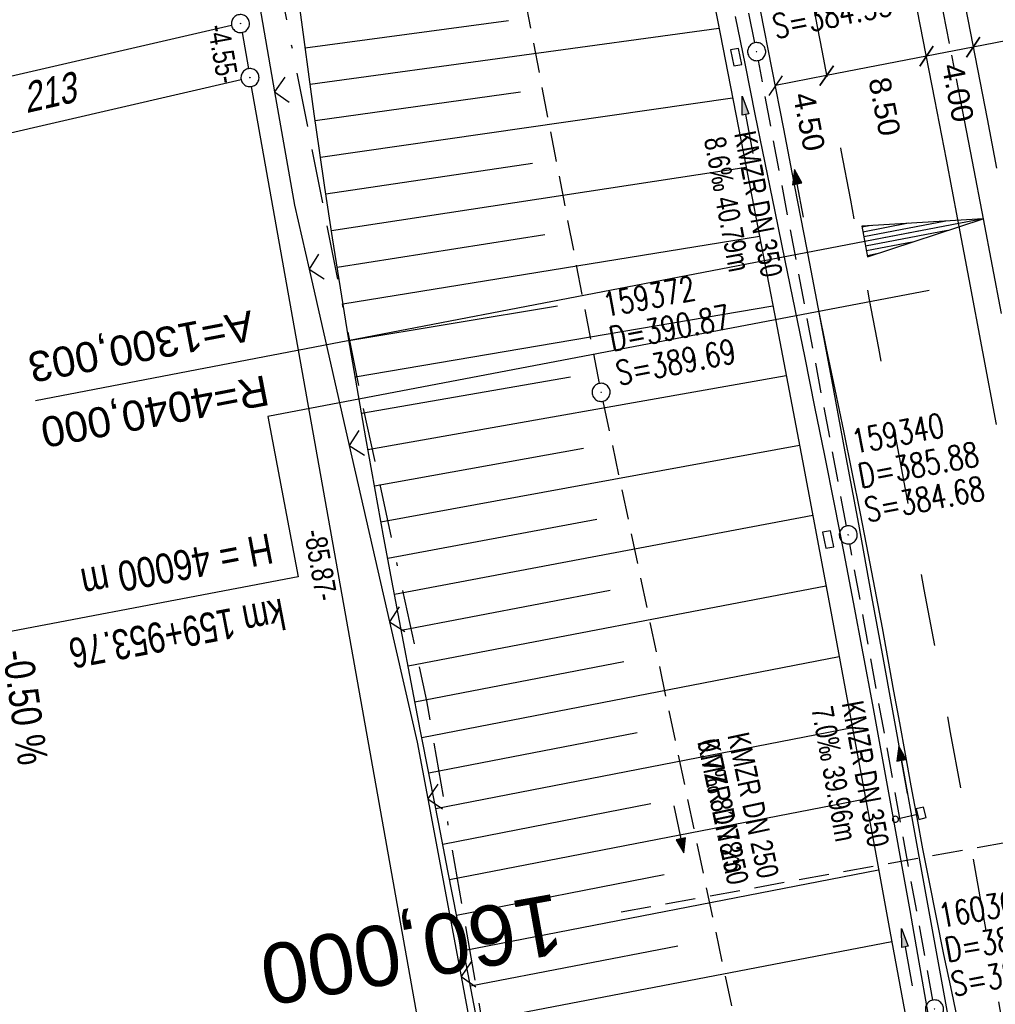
# Model space of a CAD drawing. Extents: x 510974 to 511465, y 465323 to 466289.
# Tile 8 of 43: x 511196 to 511277, y 465512 to 465593. Entities that reach past the tile are written whole.
import ezdxf
from ezdxf.enums import TextEntityAlignment as Align

# ---------------------------------------------------------------- set-up
doc = ezdxf.new("R2010")
doc.units = 0
doc.header["$LTSCALE"] = 10
doc.header["$MEASUREMENT"] = 0
for name, pattern in [('ACAD_ISO16W100', [73, 15, -6.5, 15, -6.5, 15, -7, 1, -7]), ('ACHSE', [5.5, 4, -0.5, 0.5, -0.5]), ('AUSGEZOGEN', [0]), ('LT00', [0]), ('LT02', [0.4, 0.2, -0.2]), ('LT17', [0.15, 0.1, -0.05]), ('STRICHLINIE2', [0.375, 0.25, -0.125])]:
    doc.linetypes.add(name, pattern=pattern)
doc.layers.get('0').update_dxf_attribs({"linetype": 'LT00'})
for name, color, linetype in [('--EK_FBR', 1, 'LT00'), ('--EK_Halt-Pfeil', 4, 'LT00'), ('--EK_Haltung', 7, 'STRICHLINIE2'), ('--EK_Haltung-Text', 140, 'LT00'), ('--EK_Schacht-Text', 5, 'LT00'), ('--EK_ST-93-1', 30, 'LT17'), ('--EL_DFK_AB_L', 21, 'LT00'), ('--EL_DFK_AB_P', 7, 'LT00'), ('--EL_Halt-Pfeil', 4, 'LT00'), ('--EL_Haltung', 182, 'STRICHLINIE2'), ('--EL_Haltung-Text', 182, 'LT00'), ('-AX-093', 35, 'ACHSE'), ('-EL-93-1', 20, 'LT00'), ('-GRA-20W', 20, 'LT00'), ('ABSTAND', 8, 'LT00'), ('BAB-KABEL', 220, 'ACAD_ISO16W100'), ('BEMAßUNG', 255, 'Continuous'), ('DFK_AB_L', 21, 'LT00'), ('DFK_AB_P', 7, 'LT00'), ('DFK_FLUR_NR', 250, 'LT00'), ('DFK_KATASTER', 250, 'LT00'), ('PFEIL', 140, 'AUSGEZOGEN'), ('V102_AFBR_BAB', 250, 'LT00'), ('V102_BOESCH', 250, 'LT00'), ('V102_BOSCHUNG', 250, 'LT00'), ('V102_GRABEN', 250, 'LT00'), ('V102_KA_PRUF', 182, 'LT00'), ('V102_LD_MARK', 250, 'LT00'), ('V102_LG_MARK', 51, 'LT02'), ('V102_SCHILD_K', 1, 'LT00'), ('V102_SINKK', 182, 'LT00'), ('V102_ZAUN', 40, 'LT00')]:
    doc.layers.add(name, color=color, linetype=linetype)
doc.styles.add('Arial', font='ARIAL.TTF')
doc.styles.add('Beschrift', font='ARIAL.TTF')
doc.styles.add('Haltungsbeschriftung', font='ARIAL.TTF', dxfattribs={"width": 0.75})
doc.styles.add('schachtbeschriftung', font='romans.shx', dxfattribs={"width": 0.75, "height": 2})
doc.styles.get("Standard").update_dxf_attribs({"font": 'ARIAL.TTF'})

# ---------------------------------------------------------------- blocks, each defined once
blk = doc.blocks.new('SYMB0003')
at = {"color": 0, "linetype": 'ByBlock'}
for p, q in [((-0.015712, 0), (0.010166, 0.012015)), ((0, -0.021257), (-0.015712, 0)), ((0.010166, 0.012015), (0, -0.021257))]:
    blk.add_line(p, q, dxfattribs=at)
for points in [[(-0.031395, 0.499013), (-0.093691, 0.491144), (-0.154509, 0.475528), (-0.21289, 0.452414), (-0.267913, 0.422164), (-0.318712, 0.385257), (-0.364484, 0.342274), (-0.404509, 0.293893), (-0.438154, 0.240877), (-0.464888, 0.184062), (-0.484292, 0.124345), (-0.496058, 0.062667), (-0.5, 0)], [(-0.5, 0), (-0.496058, -0.062667), (-0.484292, -0.124345), (-0.464888, -0.184062), (-0.438154, -0.240877), (-0.404509, -0.293893), (-0.364485, -0.342274), (-0.318712, -0.385257), (-0.267914, -0.422164), (-0.21289, -0.452414), (-0.154509, -0.475529), (-0.093691, -0.491144), (-0.031395, -0.499014), (0.031395, -0.499014)], [(0.5, 0), (0.496057, 0.062667), (0.484292, 0.124345), (0.464888, 0.184062), (0.438153, 0.240877), (0.404509, 0.293893), (0.364484, 0.342274), (0.318712, 0.385257), (0.267913, 0.422164), (0.21289, 0.452414), (0.154509, 0.475528), (0.093691, 0.491144), (0.031395, 0.499013), (-0.031395, 0.499013)], [(0.031395, -0.499014), (0.093691, -0.491144), (0.154509, -0.475529), (0.21289, -0.452414), (0.267914, -0.422164), (0.318712, -0.385257), (0.364485, -0.342274), (0.404509, -0.293893), (0.438154, -0.240877), (0.464889, -0.184062), (0.484292, -0.124345), (0.496058, -0.062667), (0.5, 0)]]:
    blk.add_lwpolyline(points, dxfattribs=at)
blk = doc.blocks.new('Pfreil3')
at = {"layer": 'PFEIL'}
blk.add_hatch(color=256, dxfattribs=at).paths.add_polyline_path([(-1.549, 0.273), (-1.549, -0.273), (0, 0)])
for p, q in [((-1.549, 0), (-4.831, 0)), ((-1.549, -0.273), (-1.549, 0.273)), ((-1.549, 0.273), (0, 0)), ((0, 0), (-1.549, -0.273))]:
    blk.add_line(p, q, dxfattribs=at)
blk = doc.blocks.new('SYMB1263')
at = {"color": 0, "linetype": 'ByBlock'}
for p, q in [((0.014231, 0.098982), (-0.014231, 0.098982)), ((-0.014231, -0.098982), (0.014232, -0.098982))]:
    blk.add_line(p, q, dxfattribs=at)
for points in [[(0, 0.1), (0, 0.75), (0.18, 0.75), (0.18, 1), (-0.18, 1), (-0.18, 0.75), (0, 0.75)], [(-0.014231, 0.098982), (-0.041542, 0.090963), (-0.065486, 0.075575), (-0.084125, 0.054064), (-0.095949, 0.028173), (-0.1, 0)], [(-0.1, 0), (-0.095949, -0.028173), (-0.084125, -0.054064), (-0.065486, -0.075575), (-0.041541, -0.090963), (-0.014231, -0.098982)], [(0.1, 0), (0.095949, 0.028173), (0.084125, 0.054064), (0.065486, 0.075575), (0.041541, 0.090963), (0.014231, 0.098982)], [(0.014232, -0.098982), (0.041542, -0.090963), (0.065486, -0.075575), (0.084125, -0.054064), (0.095949, -0.028173), (0.1, 0)]]:
    blk.add_lwpolyline(points, dxfattribs=at)
blk = doc.blocks.new('SYMB0024')
at = {"color": 0, "linetype": 'ByBlock'}
for p, q in [((-0.5, 0.5), (0, 0)), ((0, 0), (0.5, 0.5))]:
    blk.add_line(p, q, dxfattribs=at)
blk = doc.blocks.new('_Oblique')
at = {"color": 0, "linetype": 'ByBlock', "lineweight": -2}
blk.add_line((-0.5, -0.5), (0.5, 0.5), dxfattribs=at)
blk = doc.blocks.new('SYMB0652')
at = {"color": 0, "linetype": 'ByBlock'}
blk.add_lwpolyline([(-0.15, -0.075), (0.15, -0.075), (0.15, 0.075), (-0.15, 0.075), (-0.15, -0.075)], dxfattribs=at)
blk = doc.blocks.new('SYMB0070')
at = {"color": 0, "linetype": 'ByBlock'}
for p, q in [((-0.5, 0), (0.2, 0)), ((0.5, 0), (0.2, 0.1)), ((0.2, 0.1), (0.2, 0)), ((0.468, 0), (0.21, 0.086)), ((0.21, 0.086), (0.21, -0.086)), ((0.21, -0.086), (0.468, 0)), ((0.22, -0.072), (0.437, 0)), ((0.23, -0.058), (0.405, 0)), ((0.24, -0.045), (0.374, 0)), ((0.342, 0), (0.25, 0.031)), ((0.25, 0.031), (0.25, -0.031)), ((0.25, -0.031), (0.342, 0)), ((0.26, -0.017), (0.31, 0)), ((0.27, -0.003), (0.279, 0))]:
    blk.add_line(p, q, dxfattribs=at)
for points in [[(0.2, 0), (0.2, -0.1), (0.5, 0)], [(0.437, 0), (0.22, 0.072), (0.22, -0.072)], [(0.405, 0), (0.23, 0.058), (0.23, -0.058)], [(0.374, 0), (0.24, 0.045), (0.24, -0.045)], [(0.31, 0), (0.26, 0.017), (0.26, -0.017)], [(0.279, 0), (0.27, 0.003), (0.27, -0.003)]]:
    blk.add_lwpolyline(points, dxfattribs=at)
blk = doc.blocks.new('SYMB18')
at = {"color": 0, "linetype": 'ByBlock'}
for p, q in [((1, 0.13), (0, 0)), ((0.923077, 0.12), (1, 0.12)), ((0.000669, 0), (1, 0)), ((0.307692, 0.04), (1, 0.04)), ((0.615385, 0.08), (1, 0.08)), ((0.307692, -0.04), (1, -0.04)), ((0.615385, -0.08), (1, -0.08)), ((0.923077, -0.12), (1, -0.12))]:
    blk.add_line(p, q, dxfattribs=at)
at = {"color": 0, "linetype": 'ByBlock', "flags": 128}
blk.add_lwpolyline([(0, 0), (1, -0.13), (1, 0.13)], dxfattribs=at)

msp = doc.modelspace()

# ---------------------------------------------------------------- linework, layer by layer
at = {"layer": '--EK_FBR'}
for points in [[(511258.644, 465670.032), (511260.307, 465662.301), (511261.945, 465654.564), (511263.561, 465646.823), (511264.425, 465642.639), (511265.283, 465638.454), (511266.137, 465634.269), (511266.989, 465630.083), (511267.84, 465625.896), (511268.691, 465621.71), (511269.51, 465617.684), (511270.329, 465613.658), (511271.146, 465609.631), (511271.959, 465605.603), (511272.767, 465601.575), (511273.567, 465597.545), (511274.374, 465593.436), (511275.172, 465589.325), (511275.963, 465585.213), (511276.749, 465581.099)], [(511261.961, 465569.591), (511261.02, 465574.519), (511260.072, 465579.446), (511259.118, 465584.371), (511258.158, 465589.295), (511257.194, 465594.219), (511256.242, 465599.065), (511255.286, 465603.91), (511254.324, 465608.754), (511253.355, 465613.596), (511252.377, 465618.437), (511251.546, 465622.51), (511250.709, 465626.582), (511249.867, 465630.654), (511249.022, 465634.724), (511248.175, 465638.794), (511247.326, 465642.863), (511246.343, 465647.577), (511245.359, 465652.291), (511244.372, 465657.004), (511243.381, 465661.717), (511242.384, 465666.429), (511241.757, 465669.374)], [(511276.76, 465559.866), (511275.628, 465565.883), (511274.49, 465571.899), (511273.546, 465576.866), (511272.597, 465581.832), (511271.642, 465586.797), (511270.68, 465591.76), (511269.709, 465596.722), (511268.748, 465601.581), (511267.78, 465606.439), (511266.805, 465611.295), (511265.825, 465616.151), (511264.843, 465621.006), (511263.833, 465625.993), (511262.82, 465630.979), (511261.803, 465635.964), (511260.782, 465640.949), (511259.755, 465645.932), (511258.151, 465653.643), (511256.528, 465661.349), (511254.886, 465669.052)], [(511273.15, 465508.534), (511272.549, 465511.876), (511271.944, 465515.218), (511271.337, 465518.559), (511270.73, 465521.9), (511269.87, 465526.638), (511269.012, 465531.376), (511268.153, 465536.113), (511267.292, 465540.851), (511266.428, 465545.588), (511265.326, 465551.592), (511264.215, 465557.593), (511263.094, 465563.593), (511261.961, 465569.591)]]:
    msp.add_lwpolyline(points, dxfattribs=at)
at = {"layer": '--EK_Haltung'}
for p, q in [((511243.832, 465563.259), (511228.479, 465642.887)), ((511256.721, 465591.51), (511249.15, 465629.102)), ((511264.324, 465551.44), (511257.009, 465590.038)), ((511244.13, 465561.788), (511260.803, 465483.263)), ((511271.478, 465512.129), (511264.598, 465549.965))]:
    msp.add_line(p, q, dxfattribs=at)
at = {"layer": '--EK_ST-93-1', "ltscale": 2.5}
msp.add_line((511284.99, 465526.53), (511245.621, 465519.423), dxfattribs=at)
at = {"layer": '--EL_DFK_AB_L'}
for p, q in [((511214.211, 465592.361), (511214.74, 465589.358)), ((511229.799, 465504.818), (511215.002, 465587.881))]:
    msp.add_line(p, q, dxfattribs=at)
at = {"layer": '--EL_Haltung'}
for p, q in [((511243.832, 465563.259), (511228.479, 465642.887)), ((511256.721, 465591.51), (511249.15, 465629.102)), ((511264.324, 465551.44), (511257.009, 465590.038)), ((511244.13, 465561.788), (511260.803, 465483.263)), ((511271.478, 465512.129), (511264.598, 465549.965))]:
    msp.add_line(p, q, dxfattribs=at)
at = {"layer": '-AX-093', "ltscale": 0.2}
msp.add_lwpolyline([(511256.778, 465669.736), (511260.504, 465652.149), (511264.165, 465634.548), (511267.76, 465616.933), (511271.283, 465599.304), (511274.732, 465581.66), (511275.646, 465576.917), (511278.997, 465559.254), (511282.269, 465541.577), (511285.462, 465523.885), (511288.577, 465506.179), (511291.613, 465488.46), (511294.57, 465470.727), (511297.448, 465452.981), (511300.247, 465435.222), (511302.967, 465417.451), (511305.608, 465399.669), (511308.17, 465381.874), (511310.652, 465364.069), (511312.215, 465352.48)], dxfattribs=at)
at = {"layer": '-EL-93-1'}
msp.add_line((511270.736, 465575.974), (511197.081, 465561.831), dxfattribs=at)
at = {"layer": '-GRA-20W', "flags": 128}
msp.add_lwpolyline([(511271.176, 465570.972), (511216.342, 465560.513), (511218.874, 465547.235), (511187.757, 465541.3)], dxfattribs=at)
at = {"layer": 'BAB-KABEL', "ltscale": 0.03, "flags": 128}
msp.add_lwpolyline([(511100.094, 466252.83), (511106.629, 466221.866), (511109.229, 466209.78), (511117.677, 466173.993), (511124.878, 466143.564), (511125.996, 466138.932), (511127.017, 466106.695), (511132.059, 466074.469), (511137.233, 466039.866), (511140.811, 466018.793), (511140.28, 466009.399), (511142.002, 465999.7), (511140.15, 465974.515), (511142.674, 465906.561), (511144.568, 465854.279), (511149.517, 465838.992), (511151.085, 465833.757), (511157.557, 465815.282), (511168.724, 465778.338), (511175.936, 465757.235), (511191.594, 465716.526), (511201.411, 465672.792), (511211.853, 465623.724), (511217.593, 465594.919), (511223.858, 465563.053), (511229.497, 465536.95), (511234.351, 465508.924), (511234.561, 465506.443), (511236.067, 465496.85), (511241.226, 465467.488), (511247.794, 465425.644), (511251.081, 465406.592), (511253.707, 465388.585), (511256.335, 465373.097), (511258.872, 465358.447), (511261.218, 465342.966), (511261.614, 465340.534)], dxfattribs=at)
at = {"layer": 'BEMAßUNG'}
for p, q in [((511283.076, 465592.76), (511274.818, 465591.15)), ((511274.818, 465591.15), (511270.946, 465590.395)), ((511270.946, 465590.395), (511262.672, 465588.783)), ((511262.672, 465588.783), (511258.419, 465587.954))]:
    msp.add_line(p, q, dxfattribs=at)
at = {"layer": 'DFK_AB_L'}
for p, q in [((511214.211, 465592.361), (511214.74, 465589.358)), ((511229.799, 465504.818), (511215.002, 465587.881))]:
    msp.add_line(p, q, dxfattribs=at)
at = {"layer": 'DFK_KATASTER'}
for p, q in [((511213.349, 465592.931), (511179.041, 465585.018)), ((511179.681, 465580.508), (511214.139, 465588.451))]:
    msp.add_line(p, q, dxfattribs=at)
at = {"layer": 'V102_AFBR_BAB'}
for points in [[(511258.644, 465670.032), (511260.307, 465662.301), (511261.945, 465654.564), (511263.561, 465646.823), (511264.425, 465642.639), (511265.283, 465638.454), (511266.137, 465634.269), (511266.989, 465630.083), (511267.84, 465625.896), (511268.691, 465621.71), (511269.51, 465617.684), (511270.329, 465613.658), (511271.146, 465609.631), (511271.959, 465605.603), (511272.767, 465601.575), (511273.567, 465597.545), (511274.374, 465593.436), (511275.172, 465589.325), (511275.963, 465585.213), (511276.749, 465581.099)], [(511276.76, 465559.866), (511275.628, 465565.883), (511274.49, 465571.899), (511273.546, 465576.866), (511272.597, 465581.832), (511271.642, 465586.797), (511270.68, 465591.76), (511269.709, 465596.722), (511268.748, 465601.581), (511267.78, 465606.439), (511266.805, 465611.295), (511265.825, 465616.151), (511264.843, 465621.006), (511263.833, 465625.993), (511262.82, 465630.979), (511261.803, 465635.964), (511260.782, 465640.949), (511259.755, 465645.932), (511258.151, 465653.643), (511256.528, 465661.349), (511254.886, 465669.052)], [(511273.15, 465508.534), (511272.549, 465511.876), (511271.944, 465515.218), (511271.337, 465518.559), (511270.73, 465521.9), (511269.87, 465526.638), (511269.012, 465531.376), (511268.153, 465536.113), (511267.292, 465540.851), (511266.428, 465545.588), (511265.326, 465551.592), (511264.215, 465557.593), (511263.094, 465563.593), (511261.961, 465569.591)]]:
    msp.add_lwpolyline(points, dxfattribs=at)
at = {"layer": 'V102_AFBR_BAB', "color": 2}
msp.add_lwpolyline([(511261.961, 465569.591), (511261.02, 465574.519), (511260.072, 465579.446), (511259.118, 465584.371), (511258.158, 465589.295), (511257.194, 465594.219), (511256.242, 465599.065), (511255.286, 465603.91), (511254.324, 465608.754), (511253.355, 465613.596), (511252.377, 465618.437), (511251.546, 465622.51), (511250.709, 465626.582), (511249.867, 465630.654), (511249.022, 465634.724), (511248.175, 465638.794), (511247.326, 465642.863), (511246.343, 465647.577), (511245.359, 465652.291), (511244.372, 465657.004), (511243.381, 465661.717), (511242.384, 465666.429), (511241.757, 465669.374)], dxfattribs=at)
at = {"layer": 'V102_BOESCH'}
msp.add_lwpolyline([(511233.567, 465511.089), (511232.809, 465515.005), (511232.047, 465518.92), (511231.282, 465522.834), (511230.516, 465526.749), (511229.751, 465530.663), (511228.989, 465534.579), (511228.232, 465538.495), (511227.481, 465542.413), (511226.739, 465546.332), (511225.968, 465550.467), (511225.211, 465554.605), (511224.47, 465558.746), (511223.746, 465562.89), (511223.044, 465567.037), (511222.363, 465571.188), (511221.707, 465575.342), (511221.078, 465579.501), (511220.633, 465582.565), (511220.201, 465585.631), (511219.778, 465588.699), (511219.363, 465591.768), (511218.952, 465594.837)], dxfattribs=at)
at = {"layer": 'V102_BOSCHUNG'}
for p, q in [((511219.453, 465591.101), (511236.309, 465593.37)), ((511219.862, 465588.087), (511253.737, 465592.731)), ((511220.28, 465585.061), (511237.292, 465587.449)), ((511220.711, 465582.023), (511254.867, 465586.955)), ((511221.155, 465578.986), (511238.292, 465581.531)), ((511221.616, 465575.938), (511255.986, 465581.208)), ((511222.091, 465572.893), (511239.316, 465575.617)), ((511222.578, 465569.863), (511257.097, 465575.462)), ((511223.077, 465566.835), (511240.365, 465569.709)), ((511223.589, 465563.809), (511258.206, 465569.703)), ((511224.112, 465560.785), (511241.435, 465563.805)), ((511224.642, 465557.777), (511259.311, 465563.931)), ((511225.727, 465551.778), (511260.414, 465558.131)), ((511225.179, 465554.783), (511242.522, 465557.904)), ((511226.283, 465548.774), (511243.622, 465552.006)), ((511226.843, 465545.784), (511261.512, 465552.33)), ((511227.406, 465542.81), (511244.734, 465546.109)), ((511227.974, 465539.836), (511262.61, 465546.487)), ((511228.547, 465536.863), (511245.852, 465540.214)), ((511229.12, 465533.904), (511263.705, 465540.63)), ((511230.268, 465528.015), (511264.802, 465534.731)), ((511229.693, 465530.96), (511246.974, 465534.32)), ((511231.42, 465522.127), (511265.893, 465528.831)), ((511230.844, 465525.071), (511248.096, 465528.426)), ((511231.995, 465519.183), (511249.216, 465522.531)), ((511232.569, 465516.238), (511266.98, 465522.93)), ((511233.138, 465513.306), (511250.331, 465516.636)), ((511233.704, 465510.374), (511268.068, 465517.001))]:
    msp.add_line(p, q, dxfattribs=at)
at = {"layer": 'V102_GRABEN'}
for points in [[(511237.712, 465670.262), (511238.956, 465664.607), (511240.186, 465658.95), (511241.401, 465653.29), (511242.603, 465647.628), (511243.794, 465641.963), (511245.236, 465635.032), (511246.662, 465628.096), (511248.075, 465621.157), (511249.476, 465614.215), (511250.864, 465607.271), (511252.242, 465600.324), (511253.611, 465593.375), (511255.987, 465581.202), (511258.337, 465569.024), (511260.659, 465556.842), (511262.954, 465544.654), (511264.204, 465537.951), (511265.447, 465531.247), (511266.684, 465524.541), (511267.916, 465517.835), (511269.144, 465511.128)], [(511271.084, 465511.018), (511270.334, 465515.288), (511269.58, 465519.556), (511268.822, 465523.824), (511268.058, 465528.091), (511267.285, 465532.356), (511266.502, 465536.62), (511265.707, 465540.881), (511264.899, 465545.139), (511264.116, 465549.191), (511263.321, 465553.24), (511262.516, 465557.287), (511261.702, 465561.333), (511260.882, 465565.378), (511260.058, 465569.421), (511259.231, 465573.465), (511258.403, 465577.508), (511257.577, 465581.551), (511256.753, 465585.595), (511255.934, 465589.64), (511255.122, 465593.686)]]:
    msp.add_lwpolyline(points, dxfattribs=at)
at = {"layer": 'V102_LD_MARK'}
msp.add_lwpolyline([(511273.691, 465509.778), (511273.038, 465512.841), (511272.396, 465515.906), (511271.77, 465518.974), (511271.16, 465522.045), (511270.656, 465524.659), (511270.163, 465527.276), (511269.678, 465529.894), (511269.199, 465532.513), (511268.724, 465535.133), (511268.248, 465537.753), (511267.771, 465540.372), (511267.288, 465542.991), (511266.798, 465545.608), (511266.14, 465549.04), (511265.467, 465552.47), (511264.781, 465555.897), (511264.085, 465559.322), (511263.381, 465562.746), (511262.672, 465566.169), (511261.961, 465569.591)], dxfattribs=at)
at = {"layer": 'V102_LG_MARK', "ltscale": 3, "flags": 128}
msp.add_lwpolyline([(511247.045, 465665.101), (511247.816, 465661.587), (511248.584, 465658.073), (511249.349, 465654.558), (511250.109, 465651.042), (511250.862, 465647.524), (511251.605, 465644.005), (511252.36, 465640.378), (511253.105, 465636.749), (511253.843, 465633.118), (511254.576, 465629.486), (511255.304, 465625.853), (511256.032, 465622.22), (511256.759, 465618.587), (511257.548, 465614.657), (511258.338, 465610.728), (511259.126, 465606.798), (511259.912, 465602.868), (511260.692, 465598.937), (511261.465, 465595.004), (511262.268, 465590.871), (511263.063, 465586.737), (511263.851, 465582.602), (511264.636, 465578.465), (511265.419, 465574.329), (511266.201, 465570.192), (511266.959, 465566.192), (511267.718, 465562.191), (511268.476, 465558.191), (511269.232, 465554.19), (511269.985, 465550.189), (511270.733, 465546.187), (511271.834, 465540.247), (511272.923, 465534.305), (511274.001, 465528.36), (511275.069, 465522.414), (511275.895, 465517.78), (511276.716, 465513.145), (511277.535, 465508.51), (511278.351, 465503.874), (511279.166, 465499.238), (511279.849, 465495.354), (511280.53, 465491.47), (511281.208, 465487.586), (511281.882, 465483.701), (511282.55, 465479.815), (511283.211, 465475.927), (511283.848, 465472.132), (511284.478, 465468.336), (511285.104, 465464.539), (511285.728, 465460.742)], dxfattribs=at)
at = {"layer": 'V102_ZAUN'}
for p, q in [((511214.326, 465602.227), (511216.907, 465587.451)), ((511219.764, 465572.73), (511223.105, 465558.107)), ((511223.105, 465558.107), (511226.446, 465543.484)), ((511229.603, 465528.822), (511232.368, 465514.079)), ((511232.368, 465514.079), (511235.132, 465499.336))]:
    msp.add_line(p, q, dxfattribs=at)
for points in [[(511216.907, 465587.451), (511218.552, 465578.033), (511219.764, 465572.73)], [(511226.446, 465543.484), (511228.725, 465533.507), (511229.603, 465528.822)]]:
    msp.add_lwpolyline(points, dxfattribs=at)

# ---------------------------------------------------------------- block references
at = {"layer": '--EK_Halt-Pfeil', "yscale": 4, "zscale": 4}
for p, xscale, rotation in [((511260.369, 465579.027), 3.999999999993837, 100.7315699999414), ((511269.022, 465531.226), 4.000000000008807, 100.3042599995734), ((511250.415, 465526.294), 3.999999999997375, 281.9868199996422)]:
    msp.add_blockref('SYMB0070', p, dxfattribs=dict(at, xscale=xscale, rotation=rotation))
at = {"layer": '--EL_DFK_AB_P', "xscale": 1.500000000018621, "yscale": 1.5, "zscale": 1.5, "rotation": 264.7377099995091}
for p in [(511214.08, 465593.1), (511214.87, 465588.62)]:
    msp.add_blockref('SYMB0003', p, dxfattribs=at)
at = {"layer": '--EL_Halt-Pfeil', "yscale": 4, "zscale": 4}
for p, xscale, rotation in [((511260.369, 465579.027), 3.999999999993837, 100.7315699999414), ((511269.022, 465531.226), 4.000000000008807, 100.3042599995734), ((511250.415, 465526.294), 3.999999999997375, 281.9868199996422)]:
    msp.add_blockref('SYMB0070', p, dxfattribs=dict(at, xscale=xscale, rotation=rotation))
at = {"layer": '-EL-93-1', "xscale": 9.999999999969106, "yscale": 10, "zscale": 10, "rotation": 190.8693089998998}
msp.add_blockref('SYMB18', (511275.646, 465576.917), dxfattribs=at)
at = {"layer": 'BEMAßUNG', "xscale": 1.4, "yscale": 1.4, "zscale": 1.4}
for p, rotation in [((511274.818, 465591.15), 191.0291437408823), ((511274.818, 465591.15), 11.02914374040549), ((511270.946, 465590.395), 191.0291437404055), ((511270.946, 465590.395), 11.02914374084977), ((511262.672, 465588.783), 191.0291437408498), ((511262.672, 465588.783), 11.0291437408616), ((511258.419, 465587.954), 191.0291437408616)]:
    msp.add_blockref('_Oblique', p, dxfattribs=dict(at, rotation=rotation))
at = {"layer": 'DFK_AB_P', "xscale": 1.500000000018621, "yscale": 1.5, "zscale": 1.5, "rotation": 264.7377099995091}
for p in [(511214.08, 465593.1), (511214.87, 465588.62)]:
    msp.add_blockref('SYMB0003', p, dxfattribs=at)
at = {"layer": 'PFEIL', "rotation": 100.605953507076}
for p in [(511255.655, 465587.084), (511268.881, 465518.065)]:
    msp.add_blockref('Pfreil3', p, dxfattribs=at)
at = {"layer": 'V102_KA_PRUF', "xscale": 1.499999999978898, "yscale": 1.5, "zscale": 1.5, "rotation": 283.2840000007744}
for p in [(511256.869, 465590.775), (511243.974, 465562.522), (511264.464, 465550.703), (511271.612, 465511.391)]:
    msp.add_blockref('SYMB0003', p, dxfattribs=at)
at = {"layer": 'V102_SCHILD_K', "xscale": 2.500000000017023, "yscale": 2.5, "zscale": 2.5, "rotation": 283.2840000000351}
msp.add_blockref('SYMB1263', (511268.371, 465527.123), dxfattribs=at)
at = {"layer": 'V102_SINKK', "yscale": 4.5, "zscale": 4.5}
for p, xscale, rotation in [((511255.168, 465590.315), 4.499999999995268, 281.1620313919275), ((511262.801, 465550.324), 4.499999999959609, 281.1760572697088)]:
    msp.add_blockref('SYMB0652', p, dxfattribs=dict(at, xscale=xscale, rotation=rotation))
at = {"layer": 'V102_ZAUN', "yscale": 2.099999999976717, "zscale": 2.1}
for p, xscale, rotation in [((511216.907, 465587.451), 2.10000000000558, 279.907490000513), ((511219.764, 465572.73), 2.099999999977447, 282.8713599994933), ((511223.105, 465558.107), 2.099999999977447, 282.8713599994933), ((511226.446, 465543.484), 2.099999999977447, 282.8713599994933), ((511229.603, 465528.822), 2.099999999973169, 280.6182399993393), ((511232.368, 465514.079), 2.099999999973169, 280.6182399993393)]:
    msp.add_blockref('SYMB0024', p, dxfattribs=dict(at, xscale=xscale, rotation=rotation))

# ---------------------------------------------------------------- texts
at = {"layer": '--EK_Haltung-Text', "style": 'Haltungsbeschriftung', "width": 0.75}
for s, rotation, p in [('8.6‰ 40.79m', -79.26845, (511252.484, 465583.521)), ('KMZR DN 350', -79.26845, (511254.999, 465583.998)), ('KMZR DN 350', -79.69575, (511263.918, 465536.759)), ('7.0‰ 39.96m', -79.69575, (511261.4, 465536.301)), ('0.7‰ 81.78m', -78.01318, (511251.938, 465533.568)), ('KMZR DN 250', -78.01318, (511254.442, 465534.1))]:
    msp.add_text(s, height=1.8, rotation=rotation, dxfattribs=at).set_placement(p)
at = {"layer": '--EK_Schacht-Text', "style": 'schachtbeschriftung', "width": 0.75}
for s, rotation, p in [('S=384.33', 11.38832, (511258.437, 465591.855)), ('159372', 10.91503, (511244.346, 465568.763)), ('D=390.87', 10.91503, (511244.891, 465565.935)), ('S=389.69', 10.91503, (511245.437, 465563.108)), ('159340', 10.73155, (511264.971, 465557.425)), ('D=385.88', 10.73155, (511265.507, 465554.595)), ('S=384.68', 10.73155, (511266.044, 465551.765)), ('160300', 10.30425, (511272.169, 465518.109)), ('D=386.24', 10.30425, (511272.684, 465515.275)), ('S=384.96', 10.30425, (511273.2, 465512.442))]:
    msp.add_text(s, height=2, rotation=rotation, dxfattribs=at).set_placement(p)
at = {"layer": '--EK_ST-93-1', "style": 'Beschrift'}
msp.add_text('160,000', height=5, rotation=-169.8578, dxfattribs=at).set_placement((511240.701, 465518.531), align=Align.MIDDLE_LEFT)
at = {"layer": '--EL_Haltung-Text', "style": 'Haltungsbeschriftung', "width": 0.75}
for s, rotation, p in [('KMZR DN 350', -79.26845, (511254.999, 465583.998)), ('KMZR DN 350', -79.69575, (511263.918, 465536.759)), ('KMZR DN 250', -78.01318, (511251.938, 465533.568))]:
    msp.add_text(s, height=1.8, rotation=rotation, dxfattribs=at).set_placement(p)
at = {"layer": '-EL-93-1', "style": 'Arial'}
msp.add_text('A=1300,003', height=2.5, rotation=190.86931, dxfattribs=at).set_placement((511196.798, 465563.305), align=Align.TOP_RIGHT)
msp.add_text('R=4040,000', height=2.5, rotation=190.86931, dxfattribs=at).set_placement((511197.364, 465560.358), align=Align.RIGHT)
at = {"layer": '-GRA-20W', "style": 'Beschrift', "width": 0.8}
msp.add_text('H = 46000 m', height=2.5, rotation=190.79836, dxfattribs=at).set_placement((511216.945, 465548.394), align=Align.TOP_LEFT)
at = {"layer": '-GRA-20W', "style": 'Beschrift'}
for s, rotation, width, p in [('km 159+953.76', 190.79836, 0.75, (511217.507, 465545.447)), ('-0.50 %%%', 277.91552, 0.8, (511194.351, 465541.031))]:
    msp.add_text(s, height=2.5, rotation=rotation, dxfattribs=dict(at, width=width)).set_placement(p)
at = {"layer": 'ABSTAND', "width": 0.75}
for s, rotation, p in [(' -4.55-', -79.94186, (511211.247, 465593.39)), (' -85.87-', -79.89861, (511219.238, 465551.512))]:
    msp.add_text(s, height=1.8, rotation=rotation, dxfattribs=at).set_placement(p)
at = {"layer": 'BEMAßUNG', "char_height": 1.8, "attachment_point": 5, "rotation": 281.02914, "style": 'Arial'}
for s, insert in [('\\A1;4.00', (511273.547, 465587.367)), ('\\A1;8.50', (511267.468, 465586.219)), ('\\A1;4.50', (511261.21, 465584.961))]:
    msp.add_mtext(s, dxfattribs=dict(at, insert=insert))
at = {"layer": 'DFK_FLUR_NR', "oblique": 13.754, "width": 0.75}
msp.add_text('213', height=2.5, rotation=12.95812, dxfattribs=at).set_placement((511196.344, 465585.667))

doc.saveas('drawing.dxf')
